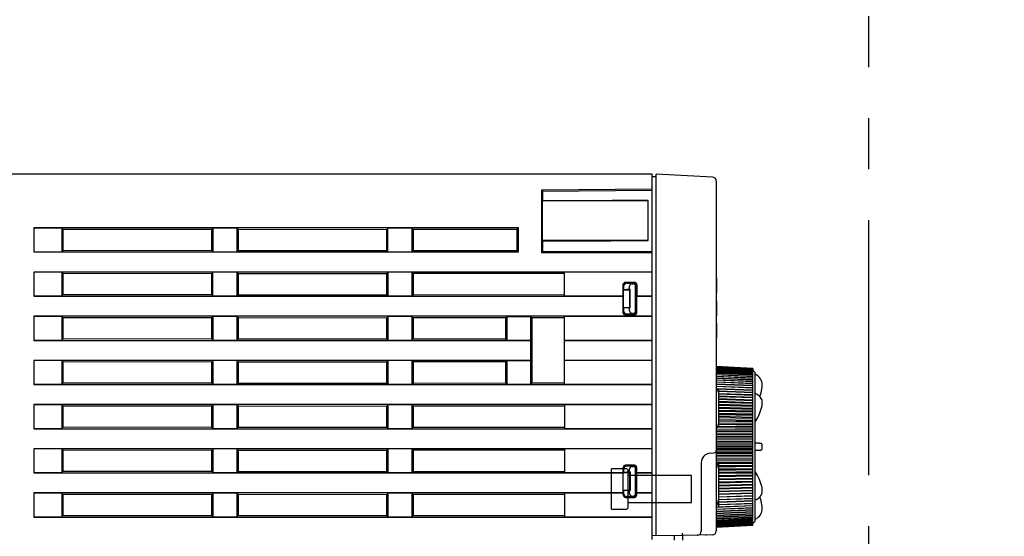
# Model space of a CAD drawing. Header units: millimetres. Extents: x 62 to 829, y -230 to 658.
# Tile 7 of 35: x 136 to 258, y 232 to 297. Entities that reach past the tile are written whole.
import ezdxf

# ---------------------------------------------------------------- set-up
doc = ezdxf.new("R2010")
doc.units = ezdxf.units.MM
doc.linetypes.add('PHANTOMX2', pattern=[127, 63.5, -12.7, 12.7, -12.7, 12.7, -12.7])
for name, color, linetype in [('10', 3, 'CONTINUOUS'), ('11', 2, 'CONTINUOUS'), ('17', 6, 'CONTINUOUS'), ('18', 1, 'PHANTOMX2'), ('19', 2, 'CONTINUOUS')]:
    doc.layers.add(name, color=color, linetype=linetype)
doc.styles.add('STANDARD1', font='romans.shx', dxfattribs={"width": 0.7, "bigfont": 'extfont.shx'})

msp = doc.modelspace()

# ---------------------------------------------------------------- linework, layer by layer
at = {"layer": '10'}
for p, q in [((214.55, 277.57), (126.55, 277.57)), ((214.55, 232.06), (214.55, 277.57)), ((214.55, 275.69), (200.79, 275.57)), ((200.79, 275.57), (200.79, 267.76)), ((200.79, 275.57), (200.9, 275.45)), ((200.9, 275.45), (214.55, 275.57)), ((200.9, 275.45), (200.9, 275.31)), ((200.9, 274.81), (200.9, 274.27)), ((200.9, 274.27), (200.85, 274.22)), ((214.05, 274.24), (200.85, 274.22)), ((200.85, 274.22), (200.85, 269.32)), ((200.9, 274.27), (209.46, 274.27)), ((214.05, 274.27), (209.6, 274.27)), ((214.05, 269.28), (214.05, 274.27)), ((137.55, 270.87), (137.55, 267.87)), ((197.93, 270.87), (137.55, 270.87)), ((141.05, 270.85), (137.55, 270.85)), ((141.05, 270.85), (141.05, 267.9)), ((141.05, 270.85), (141.18, 270.72)), ((141.18, 270.72), (141.18, 268.03)), ((141.18, 270.72), (159.71, 270.71)), ((159.85, 270.85), (159.71, 270.71)), ((159.71, 268.04), (159.71, 270.71)), ((159.85, 270.85), (159.85, 267.9)), ((162.85, 270.85), (159.85, 270.85)), ((162.85, 270.85), (162.85, 267.9)), ((162.85, 270.85), (163, 270.7)), ((163, 270.7), (163, 268.05)), ((163, 270.7), (181.5, 270.69)), ((181.65, 270.85), (181.5, 270.69)), ((181.5, 268.05), (181.5, 270.69)), ((181.65, 267.9), (181.65, 270.85)), ((184.65, 270.85), (181.65, 270.85)), ((184.65, 270.85), (184.65, 267.9)), ((184.65, 270.85), (184.8, 270.69)), ((184.8, 270.69), (184.8, 268.05)), ((197.74, 270.69), (184.8, 270.69)), ((197.74, 270.69), (197.93, 270.87)), ((197.74, 268.06), (197.74, 270.69)), ((197.93, 267.87), (197.93, 270.87)), ((214.05, 269.3), (200.85, 269.32)), ((200.9, 269.27), (200.85, 269.32)), ((200.9, 269.27), (200.9, 267.87)), ((200.9, 269.27), (209.46, 269.27)), ((209.6, 269.27), (214.05, 269.28)), ((137.55, 267.9), (141.05, 267.9)), ((137.55, 267.87), (197.93, 267.87)), ((141.05, 267.9), (141.18, 268.03)), ((159.71, 268.04), (141.18, 268.03)), ((159.85, 267.9), (159.71, 268.04)), ((159.85, 267.9), (162.85, 267.9)), ((162.85, 267.9), (163, 268.05)), ((163, 268.05), (181.5, 268.05)), ((181.65, 267.9), (181.5, 268.05)), ((181.65, 267.9), (184.65, 267.9)), ((184.65, 267.9), (184.8, 268.05)), ((184.8, 268.05), (197.74, 268.06)), ((197.93, 267.87), (197.74, 268.06)), ((200.79, 267.76), (200.9, 267.87)), ((214.55, 267.76), (200.79, 267.76)), ((209.6, 267.87), (200.9, 267.87)), ((214.55, 267.87), (209.6, 267.87)), ((137.55, 265.37), (137.55, 262.37)), ((214.55, 265.37), (137.55, 265.37)), ((141.05, 265.35), (137.55, 265.35)), ((141.05, 265.35), (141.05, 262.4)), ((141.05, 265.35), (141.18, 265.22)), ((141.18, 265.22), (141.18, 262.53)), ((141.18, 265.22), (159.71, 265.21)), ((159.85, 265.35), (159.71, 265.21)), ((159.71, 262.54), (159.71, 265.21)), ((159.85, 262.4), (159.85, 265.35)), ((162.85, 265.35), (159.85, 265.35)), ((162.85, 265.35), (162.85, 262.4)), ((162.85, 265.35), (163, 265.2)), ((163, 265.2), (163, 262.55)), ((163, 265.2), (181.5, 265.19)), ((181.65, 265.35), (181.5, 265.19)), ((181.5, 262.55), (181.5, 265.19)), ((181.65, 265.35), (181.65, 262.4)), ((184.65, 265.35), (181.65, 265.35)), ((184.65, 265.35), (184.65, 262.4)), ((184.65, 265.35), (184.8, 265.19)), ((184.8, 265.19), (184.8, 262.55)), ((203.65, 265.19), (184.8, 265.19)), ((203.65, 262.4), (203.65, 265.35)), ((214.55, 265.35), (203.65, 265.35)), ((210.93, 263.79), (210.93, 262.4)), ((210.95, 263.77), (210.95, 260.37)), ((211.05, 263.17), (211.05, 263.68)), ((212.37, 264.09), (211.23, 264.09)), ((212.35, 264.07), (211.25, 264.07)), ((211.39, 263.97), (212.25, 263.97)), ((212.09, 263.91), (212.19, 263.91)), ((212.55, 260.47), (212.55, 263.67)), ((212.65, 260.37), (212.65, 263.77)), ((212.67, 263.79), (212.67, 262.4)), ((141.05, 262.4), (141.18, 262.53)), ((159.71, 262.54), (141.18, 262.53)), ((159.85, 262.4), (159.71, 262.54)), ((162.85, 262.4), (163, 262.55)), ((163, 262.55), (181.5, 262.55)), ((181.65, 262.4), (181.5, 262.55)), ((184.65, 262.4), (184.8, 262.55)), ((184.8, 262.55), (203.65, 262.56)), ((211.75, 263.23), (211.05, 263.17)), ((211.05, 263.17), (211.75, 263.17)), ((211.75, 263.23), (211.75, 263.62)), ((211.81, 263.23), (211.75, 263.17)), ((211.75, 263.23), (211.81, 263.23)), ((211.75, 263.17), (211.75, 260.97)), ((211.81, 260.91), (211.81, 263.23)), ((212.49, 260.53), (212.49, 263.61)), ((137.55, 262.4), (141.05, 262.4)), ((137.55, 262.37), (210.92, 262.37)), ((159.85, 262.4), (162.85, 262.4)), ((181.65, 262.4), (184.65, 262.4)), ((203.65, 262.4), (210.93, 262.4)), ((210.92, 262.37), (210.93, 262.4)), ((210.92, 262.37), (210.92, 260.35)), ((212.67, 262.4), (214.55, 262.4)), ((212.67, 262.37), (212.67, 262.4)), ((212.67, 262.37), (214.55, 262.37)), ((212.67, 260.35), (212.67, 262.37)), ((211.05, 260.97), (211.75, 260.97)), ((211.05, 260.97), (211.75, 260.91)), ((211.05, 260.46), (211.05, 260.97)), ((211.22, 260.05), (212.37, 260.05)), ((211.25, 260.07), (212.35, 260.07)), ((211.39, 260.17), (212.25, 260.17)), ((211.75, 260.97), (211.81, 260.91)), ((211.75, 260.91), (211.81, 260.91)), ((211.75, 260.53), (211.75, 260.91)), ((212.09, 260.23), (212.19, 260.23)), ((137.55, 259.87), (137.55, 256.87)), ((214.55, 259.87), (137.55, 259.87)), ((141.05, 259.85), (137.55, 259.85)), ((141.05, 259.85), (141.05, 256.9)), ((141.05, 259.85), (141.18, 259.72)), ((141.18, 259.72), (141.18, 257.03)), ((141.18, 259.72), (159.71, 259.71)), ((159.85, 259.85), (159.71, 259.71)), ((159.71, 257.04), (159.71, 259.71)), ((159.85, 259.85), (159.85, 256.9)), ((162.85, 259.85), (159.85, 259.85)), ((162.85, 259.85), (162.85, 256.9)), ((162.85, 259.85), (163, 259.7)), ((163, 259.7), (163, 257.05)), ((163, 259.7), (181.5, 259.69)), ((181.65, 259.85), (181.5, 259.69)), ((181.5, 257.05), (181.5, 259.69)), ((181.65, 259.85), (181.65, 256.9)), ((184.65, 259.85), (181.65, 259.85)), ((184.65, 259.85), (184.65, 256.9)), ((184.65, 259.85), (184.8, 259.69)), ((184.8, 259.69), (184.8, 257.05)), ((196.29, 259.69), (184.8, 259.69)), ((196.29, 259.69), (196.45, 259.85)), ((196.29, 259.69), (196.29, 257.06)), ((196.45, 259.85), (196.45, 256.9)), ((196.45, 259.85), (199.45, 259.85)), ((199.45, 256.9), (199.45, 259.85)), ((199.61, 259.69), (199.45, 259.85)), ((199.61, 251.56), (199.61, 259.69)), ((203.65, 259.69), (199.61, 259.69)), ((214.55, 259.85), (203.65, 259.85)), ((203.65, 251.4), (203.65, 259.85)), ((137.55, 256.9), (141.05, 256.9)), ((137.55, 256.87), (199.42, 256.87)), ((141.05, 256.9), (141.18, 257.03)), ((159.71, 257.04), (141.18, 257.03)), ((159.85, 256.9), (159.71, 257.04)), ((159.85, 256.9), (162.85, 256.9)), ((162.85, 256.9), (163, 257.05)), ((163, 257.05), (181.5, 257.05)), ((181.65, 256.9), (181.5, 257.05)), ((181.65, 256.9), (184.65, 256.9)), ((184.65, 256.9), (184.8, 257.05)), ((184.8, 257.05), (196.29, 257.06)), ((196.29, 257.06), (196.45, 256.9)), ((196.45, 256.9), (199.45, 256.9)), ((199.45, 256.9), (199.42, 256.87)), ((199.42, 256.87), (199.42, 254.37)), ((203.65, 256.9), (214.55, 256.9)), ((203.65, 256.87), (214.55, 256.87)), ((137.55, 254.37), (137.55, 251.37)), ((199.42, 254.37), (137.55, 254.37)), ((141.05, 254.35), (137.55, 254.35)), ((141.05, 254.35), (141.05, 251.4)), ((141.05, 254.35), (141.18, 254.22)), ((141.18, 254.22), (141.18, 251.53)), ((141.18, 254.22), (159.71, 254.21)), ((159.85, 254.35), (159.71, 254.21)), ((159.71, 251.54), (159.71, 254.21)), ((159.85, 254.35), (159.85, 251.4)), ((162.85, 254.35), (159.85, 254.35)), ((162.85, 254.35), (162.85, 251.4)), ((162.85, 254.35), (163, 254.2)), ((163, 254.2), (163, 251.55)), ((163, 254.2), (181.5, 254.19)), ((181.65, 254.35), (181.5, 254.19)), ((181.5, 251.55), (181.5, 254.19)), ((181.65, 254.35), (181.65, 251.4)), ((184.65, 254.35), (181.65, 254.35)), ((184.65, 254.35), (184.65, 251.4)), ((184.65, 254.35), (184.8, 254.19)), ((184.8, 254.19), (184.8, 251.55)), ((196.29, 254.19), (184.8, 254.19)), ((196.29, 254.19), (196.45, 254.35)), ((196.29, 254.19), (196.29, 251.56)), ((196.45, 254.35), (199.45, 254.35)), ((196.45, 254.35), (196.45, 251.4)), ((199.45, 254.35), (199.42, 254.37)), ((199.45, 251.4), (199.45, 254.35)), ((214.55, 254.37), (203.65, 254.37)), ((214.55, 254.35), (203.65, 254.35)), ((137.55, 251.4), (141.05, 251.4)), ((141.05, 251.4), (141.18, 251.53)), ((159.71, 251.54), (141.18, 251.53)), ((159.85, 251.4), (159.71, 251.54)), ((159.85, 251.4), (162.85, 251.4)), ((162.85, 251.4), (163, 251.55)), ((163, 251.55), (181.5, 251.55)), ((181.65, 251.4), (181.5, 251.55)), ((181.65, 251.4), (184.65, 251.4)), ((184.65, 251.4), (184.8, 251.55)), ((184.8, 251.55), (196.29, 251.56)), ((196.29, 251.56), (196.45, 251.4)), ((196.45, 251.4), (199.45, 251.4)), ((199.61, 251.56), (199.45, 251.4)), ((199.61, 251.56), (203.65, 251.56)), ((203.65, 251.4), (214.55, 251.4)), ((137.55, 251.37), (214.55, 251.37)), ((137.55, 248.87), (137.55, 245.87)), ((214.55, 248.87), (137.55, 248.87)), ((141.05, 248.85), (137.55, 248.85)), ((141.05, 248.85), (141.05, 245.9)), ((141.05, 248.85), (141.18, 248.72)), ((141.18, 248.72), (141.18, 246.03)), ((141.18, 248.72), (159.71, 248.71)), ((159.69, 248.71), (159.69, 246.04)), ((159.85, 248.85), (159.71, 248.71)), ((159.71, 246.04), (159.71, 248.71)), ((159.85, 248.85), (159.85, 245.9)), ((162.85, 248.85), (159.85, 248.85)), ((162.85, 248.85), (162.85, 245.9)), ((162.85, 248.85), (163, 248.7)), ((163, 248.7), (163, 246.05)), ((163, 248.7), (181.5, 248.69)), ((181.65, 248.85), (181.5, 248.69)), ((181.5, 246.05), (181.5, 248.69)), ((181.65, 248.85), (181.65, 245.9)), ((184.65, 248.85), (181.65, 248.85)), ((184.65, 248.85), (184.65, 245.9)), ((184.65, 248.85), (184.8, 248.69)), ((184.8, 248.69), (184.8, 246.05)), ((203.65, 248.69), (184.8, 248.69)), ((214.55, 248.85), (203.65, 248.85)), ((203.65, 248.85), (203.65, 245.9)), ((137.55, 245.9), (141.05, 245.9)), ((137.55, 245.87), (214.55, 245.87)), ((141.05, 245.9), (141.18, 246.03)), ((159.71, 246.04), (141.18, 246.03)), ((159.85, 245.9), (159.71, 246.04)), ((159.85, 245.9), (162.85, 245.9)), ((162.85, 245.9), (163, 246.05)), ((163, 246.05), (181.5, 246.05)), ((181.65, 245.9), (181.5, 246.05)), ((181.65, 245.9), (184.65, 245.9)), ((184.65, 245.9), (184.8, 246.05)), ((184.8, 246.05), (203.65, 246.06)), ((203.65, 245.9), (214.55, 245.9)), ((137.55, 243.37), (137.55, 240.37)), ((214.55, 243.37), (137.55, 243.37)), ((141.05, 243.35), (137.55, 243.35)), ((141.05, 243.35), (141.05, 240.4)), ((141.05, 243.35), (141.18, 243.22)), ((141.18, 243.22), (141.18, 240.53)), ((141.18, 243.22), (159.71, 243.21)), ((159.69, 243.21), (159.69, 240.54)), ((159.85, 243.35), (159.71, 243.21)), ((159.71, 240.54), (159.71, 243.21)), ((159.85, 243.35), (159.85, 240.4)), ((162.85, 243.35), (159.85, 243.35)), ((162.85, 243.35), (162.85, 240.4)), ((162.85, 243.35), (163, 243.2)), ((163, 243.2), (163, 240.55)), ((163, 243.2), (181.5, 243.19)), ((181.65, 243.35), (181.5, 243.19)), ((181.5, 240.55), (181.5, 243.19)), ((181.65, 243.35), (181.65, 240.4)), ((184.65, 243.35), (181.65, 243.35)), ((184.65, 243.35), (184.65, 240.4)), ((184.65, 243.35), (184.8, 243.19)), ((203.65, 243.19), (184.8, 243.19)), ((184.8, 243.19), (184.8, 240.55)), ((214.55, 243.35), (203.65, 243.35)), ((203.65, 243.35), (203.65, 240.4)), ((137.55, 240.4), (141.05, 240.4)), ((137.55, 240.37), (210.95, 240.37)), ((141.05, 240.4), (141.18, 240.53)), ((159.71, 240.54), (141.18, 240.53)), ((159.85, 240.4), (159.71, 240.54)), ((159.85, 240.4), (162.85, 240.4)), ((162.85, 240.4), (163, 240.55)), ((163, 240.55), (181.5, 240.55)), ((181.65, 240.4), (181.5, 240.55)), ((181.65, 240.4), (184.65, 240.4)), ((184.65, 240.4), (184.8, 240.55)), ((184.8, 240.55), (203.65, 240.56)), ((203.65, 240.4), (210.95, 240.4)), ((210.95, 237.62), (210.95, 241.02)), ((211.05, 240.42), (211.05, 240.93)), ((211.75, 240.48), (211.05, 240.42)), ((211.05, 240.42), (211.75, 240.42)), ((212.35, 241.32), (211.25, 241.32)), ((212.25, 241.22), (211.39, 241.22)), ((211.75, 240.48), (211.75, 240.87)), ((211.81, 240.48), (211.75, 240.42)), ((211.75, 240.48), (211.81, 240.48)), ((211.75, 240.42), (211.75, 238.22)), ((211.81, 240.48), (211.81, 238.16)), ((212.09, 241.16), (212.19, 241.16)), ((212.49, 237.78), (212.49, 240.86)), ((212.55, 240.92), (212.55, 237.72)), ((212.65, 237.62), (212.65, 241.02)), ((212.65, 240.4), (214.55, 240.4)), ((212.65, 240.37), (214.55, 240.37)), ((211.05, 238.22), (211.75, 238.22)), ((211.05, 238.22), (211.75, 238.16)), ((211.05, 237.71), (211.05, 238.22)), ((211.75, 238.22), (211.81, 238.16)), ((211.75, 238.16), (211.81, 238.16)), ((211.75, 237.78), (211.75, 238.16)), ((137.55, 237.87), (137.55, 234.87)), ((210.95, 237.87), (137.55, 237.87)), ((141.05, 237.85), (137.55, 237.85)), ((141.05, 237.85), (141.05, 234.9)), ((141.05, 237.85), (141.18, 237.72)), ((141.18, 237.72), (141.18, 235.03)), ((141.18, 237.72), (159.71, 237.71)), ((159.69, 237.71), (159.69, 235.04)), ((159.85, 237.85), (159.71, 237.71)), ((159.71, 235.04), (159.71, 237.71)), ((159.85, 237.85), (159.85, 234.9)), ((162.85, 237.85), (159.85, 237.85)), ((162.85, 237.85), (162.85, 234.9)), ((162.85, 237.85), (163, 237.7)), ((163, 237.7), (163, 235.05)), ((163, 237.7), (181.5, 237.69)), ((181.65, 237.85), (181.5, 237.69)), ((181.5, 235.05), (181.5, 237.69)), ((181.65, 237.85), (181.65, 234.9)), ((184.65, 237.85), (181.65, 237.85)), ((184.65, 237.85), (184.65, 234.9)), ((184.65, 237.85), (184.8, 237.69)), ((203.65, 237.69), (184.8, 237.69)), ((184.8, 237.69), (184.8, 235.05)), ((210.95, 237.85), (203.65, 237.85)), ((203.65, 237.85), (203.65, 234.9)), ((211.25, 237.32), (212.35, 237.32)), ((212.25, 237.42), (211.39, 237.42)), ((212.09, 237.48), (212.19, 237.48)), ((214.55, 237.87), (212.65, 237.87)), ((214.55, 237.85), (212.65, 237.85)), ((137.55, 234.9), (141.05, 234.9)), ((137.55, 234.87), (214.55, 234.87)), ((141.05, 234.9), (141.18, 235.03)), ((159.71, 235.04), (141.18, 235.03)), ((159.85, 234.9), (159.71, 235.04)), ((159.85, 234.9), (162.85, 234.9)), ((162.85, 234.9), (163, 235.05)), ((163, 235.05), (181.5, 235.05)), ((181.65, 234.9), (181.5, 235.05)), ((181.65, 234.9), (184.65, 234.9)), ((184.65, 234.9), (184.8, 235.05)), ((184.8, 235.05), (203.65, 235.06)), ((203.65, 234.9), (214.55, 234.9)), ((217.33, 232.01), (217.33, 232.58)), ((218.33, 232.57), (218.33, 231.99))]:
    msp.add_line(p, q, dxfattribs=at)
for centre, start, end in [((211.25, 241.02), 90, 180), ((212.35, 241.02), 0, 90), ((211.25, 237.62), 180, 270), ((212.35, 237.62), 270, 0)]:
    msp.add_arc(centre, 0.3, start, end, dxfattribs=at)
for centre, major_axis, ratio, start_param, end_param in [((200.92, 274.81), (0, 0.5), 0.052417, -0.000275, 1.570503), ((211.23, 263.79), (-0.212, 0.212), 0.999695, -0.785322, 0.785322), ((211.25, 263.77), (-0.115, 0.277), 0.999785, -0.392585, 1.178059), ((211.4, 263.67), (0.346, -0.031), 0.862895, 1.674539, 3.218962), ((212.1, 263.61), (0.346, -0.031), 0.862895, 1.674539, 3.218962), ((212.19, 263.61), (-0.213, -0.213), 0.997265, 2.357564, 3.925621), ((212.25, 263.67), (0.213, 0.213), 0.997265, -0.784029, 0.784029), ((212.35, 263.77), (0.243, 0.175), 0.999519, -0.624256, 0.946083), ((212.37, 263.79), (0.212, 0.212), 0.999696, -0.78517, 0.78517), ((211.22, 260.35), (0.212, 0.212), 0.999695, -3.926915, -2.356271), ((211.25, 260.37), (0.115, 0.277), 0.999785, -4.319652, -2.749008), ((211.4, 260.47), (0.346, 0.031), 0.862895, 3.064223, 4.608646), ((212.1, 260.54), (-0.346, -0.031), 0.862895, -0.077369, 1.467053), ((212.19, 260.54), (0.213, -0.213), 0.997265, -0.784029, 0.784029), ((212.25, 260.47), (0.213, -0.213), 0.997265, -0.784029, 0.784029), ((212.35, 260.37), (0.243, -0.175), 0.999519, -0.946083, 0.624256), ((212.37, 260.35), (0.212, -0.212), 0.999696, -0.78517, 0.78517), ((211.4, 240.92), (0.346, -0.031), 0.862895, 1.674539, 3.218962), ((212.1, 240.86), (0.346, -0.031), 0.862895, 1.674539, 3.218962), ((212.19, 240.86), (-0.213, -0.213), 0.997265, 2.357564, 3.925621), ((212.25, 240.92), (0.213, 0.213), 0.997265, -0.784029, 0.784029), ((211.4, 237.72), (0.346, 0.031), 0.862895, 3.064223, 4.608646), ((212.1, 237.79), (-0.346, -0.031), 0.862895, -0.077369, 1.467053), ((212.19, 237.79), (0.213, -0.213), 0.997265, -0.784029, 0.784029), ((212.25, 237.72), (0.213, -0.213), 0.997265, -0.784029, 0.784029)]:
    msp.add_ellipse(centre, major_axis=major_axis, ratio=ratio, start_param=start_param, end_param=end_param, dxfattribs=at)
at = {"layer": '11'}
for p, q in [((214.55, 277.27), (215.05, 277.27)), ((215.05, 232.6), (215.05, 277.57)), ((222.08, 277.2), (215.05, 277.57)), ((222.55, 276.7), (222.55, 243.16)), ((222.55, 264.6), (222.56, 264.6)), ((222.55, 264.57), (222.56, 264.57)), ((222.56, 264.6), (222.56, 262.74)), ((222.55, 262.77), (222.56, 262.77)), ((222.55, 262.74), (222.56, 262.74)), ((222.55, 262.74), (222.56, 262.74)), ((222.55, 261.8), (222.56, 261.8)), ((222.55, 261.77), (222.56, 261.77)), ((222.56, 261.8), (222.56, 259.94)), ((222.55, 259.97), (222.56, 259.97)), ((222.55, 259.94), (222.56, 259.94)), ((222.55, 258.97), (222.56, 258.97)), ((222.56, 258.97), (222.56, 257.17)), ((222.55, 257.17), (222.56, 257.17)), ((227.08, 253.38), (222.55, 253.62)), ((222.55, 253.6), (227.08, 253.36)), ((227.08, 253.36), (222.55, 253.6)), ((222.55, 253.56), (227.08, 253.33)), ((227.08, 253.33), (222.55, 253.56)), ((222.55, 253.51), (227.08, 253.27)), ((227.08, 253.27), (222.55, 253.5)), ((222.55, 253.43), (227.08, 253.2)), ((227.08, 253.2), (222.55, 253.43)), ((222.55, 253.34), (227.08, 253.11)), ((227.08, 253.1), (222.55, 253.33)), ((222.55, 253.23), (227.08, 253)), ((227.08, 252.99), (222.55, 253.22)), ((222.55, 253.09), (227.08, 252.87)), ((227.08, 252.86), (222.55, 253.09)), ((222.55, 252.95), (227.08, 252.72)), ((227.08, 252.72), (222.55, 252.94)), ((222.55, 252.78), (227.08, 252.56)), ((227.08, 252.56), (222.55, 252.77)), ((227.08, 253.38), (227.08, 253.36)), ((227.08, 253.36), (227.08, 253.33)), ((227.08, 253.33), (227.08, 253.27)), ((227.08, 253.27), (227.08, 253.2)), ((227.08, 244.25), (227.08, 253.2)), ((227.38, 252.87), (227.08, 253.17)), ((227.38, 250.25), (227.38, 252.87)), ((222.55, 252.6), (227.08, 252.38)), ((227.08, 252.38), (222.55, 252.59)), ((222.55, 252.39), (227.08, 252.18)), ((227.08, 252.18), (222.55, 252.38)), ((222.55, 252.18), (227.08, 251.97)), ((227.08, 251.97), (222.55, 252.17)), ((222.55, 251.94), (227.08, 251.74)), ((227.08, 251.74), (222.55, 251.93)), ((222.55, 251.69), (227.08, 251.5)), ((227.08, 251.49), (222.55, 251.68)), ((222.55, 251.43), (227.08, 251.24)), ((227.08, 251.23), (222.55, 251.41)), ((222.55, 251.15), (227.08, 250.97)), ((227.08, 250.96), (222.55, 251.13)), ((222.64, 250.85), (227.08, 250.68)), ((227.08, 250.67), (222.66, 250.83)), ((222.79, 250.54), (222.81, 250.54)), ((222.81, 250.54), (222.79, 250.54)), ((222.81, 250.52), (222.8, 250.52)), ((222.81, 250.52), (222.8, 250.52)), ((222.81, 250.72), (222.81, 250.72)), ((222.81, 250.72), (222.81, 246.09)), ((222.81, 250.72), (222.81, 246.09)), ((227.08, 250.38), (222.81, 250.54)), ((222.81, 250.54), (227.08, 250.38)), ((227.08, 250.37), (222.81, 250.52)), ((227.08, 250.08), (222.81, 250.23)), ((222.81, 250.21), (227.08, 250.06)), ((227.08, 250.05), (222.81, 250.2)), ((227.39, 250.24), (227.38, 250.25)), ((227.38, 244.07), (227.38, 250.25)), ((227.98, 249.86), (228.12, 250.35)), ((228.12, 250.35), (228.25, 251.05)), ((227.08, 249.77), (222.81, 249.91)), ((222.81, 249.88), (227.08, 249.74)), ((227.08, 249.73), (222.81, 249.86)), ((227.08, 249.44), (222.81, 249.58)), ((222.81, 249.54), (227.08, 249.4)), ((227.08, 249.39), (222.81, 249.52)), ((227.08, 249.11), (222.81, 249.24)), ((222.81, 249.18), (227.08, 249.05)), ((227.08, 249.04), (222.81, 249.16)), ((228.07, 249.77), (227.96, 249.89)), ((228.15, 249.64), (228.07, 249.77)), ((228.21, 249.5), (228.15, 249.64)), ((228.25, 249.37), (228.21, 249.51)), ((228.27, 249.23), (228.25, 249.37)), ((228.27, 249.19), (228.27, 249.23)), ((228.27, 249.19), (228.27, 249.23)), ((228.27, 248.89), (228.27, 249.19)), ((222.81, 248.92), (222.81, 248.92)), ((227.08, 248.76), (222.81, 248.88)), ((222.81, 248.81), (227.08, 248.69)), ((227.08, 248.68), (222.81, 248.79)), ((222.81, 248.52), (222.81, 248.52)), ((227.08, 248.4), (222.81, 248.52)), ((222.81, 248.43), (227.08, 248.32)), ((227.08, 248.31), (222.81, 248.42)), ((222.81, 248.32), (222.81, 248.32)), ((227.08, 248.04), (222.81, 248.14)), ((222.81, 248.05), (227.08, 247.95)), ((227.08, 247.93), (222.81, 248.03)), ((222.81, 247.95), (222.81, 247.95)), ((222.81, 247.92), (222.81, 247.92)), ((227.08, 247.66), (222.81, 247.76)), ((222.81, 247.65), (227.08, 247.56)), ((227.08, 247.55), (222.81, 247.63)), ((227.08, 247.28), (222.81, 247.37)), ((222.81, 247.25), (227.08, 247.17)), ((227.08, 247.15), (222.81, 247.23)), ((227.08, 246.89), (222.81, 246.97)), ((222.81, 246.84), (227.08, 246.77)), ((227.08, 246.75), (222.81, 246.82)), ((227.08, 246.5), (222.81, 246.56)), ((227.38, 246.72), (227.67, 247.2)), ((227.38, 246.72), (227.38, 246.72)), ((227.92, 247.7), (227.92, 247.7)), ((227.08, 245.69), (222.55, 245.74)), ((222.55, 245.58), (227.08, 245.53)), ((227.08, 245.52), (222.55, 245.56)), ((227.08, 245.28), (222.55, 245.32)), ((227.08, 245.94), (222.64, 245.99)), ((222.65, 246.01), (227.08, 245.95)), ((222.81, 246.15), (222.75, 246.16)), ((222.81, 246.43), (227.08, 246.36)), ((227.08, 246.35), (222.81, 246.41)), ((227.08, 246.1), (222.81, 246.15)), ((222.81, 246.12), (222.81, 246.12)), ((222.81, 246.09), (222.81, 246.09)), ((222.55, 245.15), (227.08, 245.11)), ((227.08, 245.1), (222.55, 245.13)), ((227.08, 244.87), (222.55, 244.9)), ((222.55, 244.72), (227.08, 244.69)), ((227.08, 244.68), (222.55, 244.7)), ((227.08, 244.46), (222.55, 244.48)), ((222.55, 244.29), (227.08, 244.27)), ((227.08, 244.25), (222.55, 244.27)), ((227.08, 244.04), (222.55, 244.05)), ((227.08, 234.05), (227.08, 244.25)), ((227.38, 243.62), (227.38, 244.07)), ((227.38, 244.07), (227.46, 244.07)), ((227.49, 244.07), (227.46, 244.07)), ((227.49, 244.07), (227.48, 244.07)), ((227.7, 244.06), (227.49, 244.07)), ((227.82, 244.05), (227.67, 244.06)), ((227.86, 244.05), (227.76, 244.05)), ((227.92, 244.04), (227.84, 244.05)), ((227.96, 244.04), (227.89, 244.05)), ((227.99, 244.04), (227.94, 244.04)), ((228.01, 244.04), (227.97, 244.04)), ((228.03, 244.04), (228, 244.04)), ((228.05, 244.04), (228.03, 244.04)), ((228.08, 244.03), (228.08, 244.03)), ((228.09, 244.03), (228.08, 244.03)), ((228.09, 244.03), (228.09, 244.03)), ((228.1, 244.03), (228.09, 244.03)), ((228.11, 244.03), (228.1, 244.03)), ((228.12, 244.03), (228.11, 244.03)), ((228.13, 244.02), (228.12, 244.03)), ((228.15, 244.02), (228.13, 244.02)), ((221.81, 242.83), (222.27, 242.86)), ((222.55, 243.85), (227.08, 243.84)), ((227.08, 243.83), (222.55, 243.83)), ((227.08, 243.62), (222.55, 243.62)), ((222.55, 243.42), (227.08, 243.42)), ((227.08, 243.4), (222.55, 243.39)), ((227.08, 243.2), (222.55, 243.19)), ((222.55, 243.16), (222.55, 233.14)), ((222.55, 242.98), (227.08, 242.99)), ((227.08, 242.98), (222.55, 242.96)), ((227.38, 234.37), (227.38, 243.62)), ((227.47, 243.17), (227.38, 243.17)), ((227.47, 243.17), (227.53, 243.18)), ((227.53, 243.18), (227.73, 243.19)), ((227.73, 243.19), (227.84, 243.19)), ((227.84, 243.19), (227.93, 243.2)), ((227.93, 243.2), (227.98, 243.2)), ((227.98, 243.2), (228.02, 243.21)), ((228.02, 243.21), (228.05, 243.21)), ((228.05, 243.21), (228.06, 243.21)), ((228.06, 243.21), (228.07, 243.21)), ((228.17, 244.01), (228.15, 244.02)), ((228.19, 244), (228.17, 244.01)), ((228.2, 243.98), (228.19, 244)), ((228.22, 243.96), (228.2, 243.98)), ((228.24, 243.94), (228.22, 243.96)), ((228.25, 243.92), (228.24, 243.94)), ((228.26, 243.9), (228.25, 243.92)), ((228.27, 243.87), (228.26, 243.9)), ((228.27, 243.41), (228.27, 243.83)), ((220.67, 241.63), (220.67, 233.1)), ((227.08, 242.79), (222.55, 242.77)), ((222.55, 242.54), (227.08, 242.57)), ((227.08, 242.55), (222.55, 242.52)), ((227.08, 242.37), (222.55, 242.34)), ((222.55, 242.11), (227.08, 242.14)), ((227.08, 242.13), (222.55, 242.09)), ((227.08, 241.96), (222.55, 241.92)), ((222.55, 241.68), (222.81, 241.68)), ((222.81, 241.66), (222.55, 241.66)), ((222.81, 241.8), (222.82, 241.8)), ((222.81, 241.8), (222.81, 236.14)), ((222.82, 241.8), (222.82, 236.14)), ((222.82, 241.68), (227.08, 241.72)), ((227.08, 241.71), (222.82, 241.66)), ((222.81, 241.5), (222.55, 241.5)), ((222.74, 241.26), (222.81, 241.26)), ((222.81, 241.24), (222.75, 241.24)), ((222.81, 241.09), (222.79, 241.09)), ((222.81, 240.47), (222.82, 240.47)), ((222.81, 240.47), (222.82, 240.47)), ((227.08, 241.55), (222.82, 241.5)), ((222.82, 241.26), (227.08, 241.31)), ((227.08, 241.3), (222.82, 241.24)), ((227.08, 241.15), (222.82, 241.09)), ((222.82, 240.84), (227.08, 240.9)), ((227.08, 240.88), (222.82, 240.82)), ((227.08, 240.75), (222.82, 240.68)), ((222.82, 240.42), (227.08, 240.49)), ((227.08, 240.48), (222.82, 240.4)), ((227.08, 240.35), (222.82, 240.28)), ((222.82, 240.01), (227.08, 240.09)), ((227.08, 240.08), (222.82, 239.99)), ((227.08, 239.96), (222.82, 239.88)), ((222.82, 239.61), (227.08, 239.7)), ((227.08, 239.68), (222.82, 239.59)), ((227.08, 239.58), (222.82, 239.49)), ((222.82, 239.22), (227.08, 239.31)), ((227.08, 239.3), (222.82, 239.2)), ((227.08, 239.21), (222.82, 239.1)), ((228.11, 239.04), (227.92, 239.55)), ((222.82, 238.83), (227.08, 238.93)), ((227.08, 238.92), (222.82, 238.81)), ((227.08, 238.84), (222.82, 238.73)), ((222.82, 238.45), (227.08, 238.56)), ((227.08, 238.55), (222.82, 238.43)), ((227.08, 238.48), (222.82, 238.36)), ((222.82, 238.08), (227.08, 238.2)), ((227.08, 238.19), (222.82, 238.07)), ((227.08, 238.14), (222.82, 238.01)), ((228.25, 238.54), (228.11, 239.04)), ((228.25, 237.88), (228.27, 238.02)), ((228.27, 238.35), (228.27, 238.46)), ((228.27, 238.06), (228.27, 238.35)), ((228.27, 238.02), (228.27, 238.06)), ((222.81, 236.7), (222.74, 236.7)), ((222.75, 236.72), (222.81, 236.72)), ((222.75, 236.72), (222.81, 236.72)), ((222.81, 236.71), (222.75, 236.71)), ((222.81, 237.47), (222.82, 237.47)), ((222.81, 237.44), (222.82, 237.44)), ((222.82, 237.73), (227.08, 237.85)), ((227.08, 237.84), (222.82, 237.71)), ((227.08, 237.8), (222.82, 237.67)), ((222.82, 237.38), (227.08, 237.52)), ((227.08, 237.51), (222.82, 237.36)), ((227.08, 237.48), (222.82, 237.33)), ((222.82, 237.05), (227.08, 237.19)), ((227.08, 237.18), (222.82, 237.03)), ((227.08, 237.16), (222.82, 237.01)), ((222.82, 236.72), (227.08, 236.88)), ((227.08, 236.87), (222.82, 236.71)), ((227.08, 236.86), (222.82, 236.7)), ((228.12, 236.9), (227.98, 237.38)), ((228.07, 237.48), (228.15, 237.61)), ((228.25, 236.2), (228.12, 236.9)), ((228.15, 237.61), (228.21, 237.74)), ((228.21, 237.74), (228.25, 237.88)), ((222.55, 236.41), (222.81, 236.42)), ((222.81, 236.4), (222.55, 236.39)), ((222.55, 236.11), (227.08, 236.29)), ((227.08, 236.28), (222.55, 236.1)), ((222.55, 235.83), (227.08, 236.01)), ((227.08, 236), (222.55, 235.82)), ((227.08, 235.75), (222.55, 235.55)), ((222.55, 235.56), (227.08, 235.75)), ((222.55, 235.31), (227.08, 235.51)), ((227.08, 235.5), (222.55, 235.3)), ((222.81, 236.17), (222.82, 236.17)), ((222.81, 236.14), (222.82, 236.14)), ((227.08, 236.57), (222.82, 236.4)), ((222.82, 236.42), (227.08, 236.57)), ((222.55, 235.08), (227.08, 235.28)), ((227.08, 235.27), (222.55, 235.07)), ((222.55, 234.86), (227.08, 235.07)), ((227.08, 235.06), (222.55, 234.85)), ((222.55, 234.66), (227.08, 234.87)), ((227.08, 234.86), (222.55, 234.65)), ((222.55, 234.47), (227.08, 234.69)), ((227.08, 234.68), (222.55, 234.46)), ((222.55, 234.31), (227.08, 234.53)), ((227.08, 234.52), (222.55, 234.3)), ((227.08, 234.38), (222.55, 234.15)), ((222.55, 234.16), (227.08, 234.38)), ((227.08, 234.25), (222.55, 234.02)), ((222.55, 234.02), (227.08, 234.25)), ((227.38, 234.37), (227.08, 234.07)), ((227.08, 234.14), (222.55, 233.91)), ((222.55, 233.91), (227.08, 234.14)), ((227.08, 234.05), (222.55, 233.81)), ((222.55, 233.82), (227.08, 234.05)), ((227.08, 233.97), (222.55, 233.74)), ((222.55, 233.74), (227.08, 233.97)), ((227.08, 233.92), (222.55, 233.68)), ((222.55, 233.68), (227.08, 233.92)), ((227.08, 233.88), (222.55, 233.64)), ((222.55, 233.64), (227.08, 233.88)), ((222.55, 233.62), (227.08, 233.86)), ((227.08, 233.97), (227.08, 234.05)), ((227.08, 233.92), (227.08, 233.97)), ((227.08, 233.88), (227.08, 233.92)), ((227.08, 233.86), (227.08, 233.88)), ((214.55, 232.6), (218.33, 232.57)), ((222.06, 232.64), (218.33, 232.57)), ((220.18, 232.6), (220.19, 232.6)), ((220.19, 232.6), (220.2, 232.6))]:
    msp.add_line(p, q, dxfattribs=at)
for points in [[(227.96, 249.89), (227.84, 249.99), (227.7, 250.09), (227.54, 250.18), (227.39, 250.24)], [(227.38, 246.72), (227.38, 246.72), (227.67, 247.2), (227.92, 247.7), (228.11, 248.2), (228.25, 248.7)], [(227.92, 247.7), (228.11, 248.2), (228.25, 248.7)], [(228.25, 248.7), (228.27, 248.79), (228.27, 248.89)], [(228.27, 248.79), (228.27, 248.79), (228.27, 248.89)], [(228.08, 244.03), (228.07, 244.03), (228.07, 244.04), (228.05, 244.04)], [(228.08, 244.03), (228.07, 244.03), (228.07, 244.04), (228.06, 244.04)], [(228.07, 243.21), (228.07, 243.21), (228.08, 243.21), (228.08, 243.21), (228.09, 243.21), (228.09, 243.21), (228.1, 243.21), (228.1, 243.21), (228.11, 243.21), (228.12, 243.22), (228.14, 243.22), (228.16, 243.23), (228.17, 243.24), (228.19, 243.25), (228.21, 243.27), (228.23, 243.28), (228.24, 243.3), (228.25, 243.33), (228.26, 243.35), (228.27, 243.38), (228.27, 243.4), (228.27, 243.41)], [(228.27, 243.83), (228.27, 243.84), (228.27, 243.87)], [(228.25, 238.54), (228.11, 239.04), (227.92, 239.55), (227.67, 240.04), (227.38, 240.52), (227.38, 240.52)], [(227.92, 239.55), (227.67, 240.04), (227.53, 240.28)], [(228.27, 238.35), (228.27, 238.46), (228.25, 238.54)], [(227.38, 237), (227.39, 237), (227.4, 237.01)], [(227.4, 237.01), (227.54, 237.07), (227.7, 237.15), (227.84, 237.25), (227.96, 237.36), (228.07, 237.48)]]:
    msp.add_lwpolyline(points, dxfattribs=at)
for centre, radius, start, end in [((222.05, 276.7), 0.5, 0, 87), ((227.45, 252.74), 0.1, 224.8842, 245.0043), ((226.77, 251.29), 1.5, 359.8883, 65.0043), ((227.49, 252.73), 0.228, 241.4054, 244.7845), ((226.77, 251.28), 1.5, 5.8678, 7.1196), ((226.77, 251.28), 1.5, 2.9231, 5.8674), ((222.11, 250.4), 0.7, 0, 50.9758), ((226.77, 251.28), 1.5, 350.9566, 356.2999), ((226.77, 251.28), 1.5, 0.0004, 2.9229), ((226.77, 251.28), 1.5, 357.3145, 360), ((226.77, 251.28), 1.5, 356.3017, 357.3145), ((227.3, 249.31), 0.318, 73.7706, 76.0076), ((222.11, 246.45), 0.7, 309.0242, 0), ((227.39, 244.15), 0.0915, 259.0261, 266.6203), ((221.87, 241.63), 1.2, 93, 180), ((222.25, 243.16), 0.3, 273, 0), ((227.39, 243.1), 0.0916, 93.3783, 100.9229), ((222.11, 240.95), 0.7, 0, 50.9758), ((222.11, 237), 0.7, 309.0242, 0), ((227.3, 237.93), 0.315, 283.971, 286.2291), ((226.77, 235.96), 1.5, 294.9957, 0.1122), ((226.77, 235.96), 1.5, 2.1593, 9.0411), ((226.77, 235.96), 1.5, 0.0002, 2.1558), ((227.49, 234.51), 0.228, 115.2149, 118.5903), ((227.45, 234.51), 0.1, 114.9957, 135.1001), ((220.17, 233.1), 0.5, 271, 0), ((222.05, 233.14), 0.5, 271, 0), ((221.25, 233.12), 0.5, 271, 276.0232)]:
    msp.add_arc(centre, radius, start, end, dxfattribs=at)
msp.add_open_spline([(218.33, 232.57), (218.33, 232.57), (218.33, 232.57), (218.33, 232.58), (218.33, 232.59), (218.33, 232.6), (218.34, 232.61), (218.34, 232.62), (218.34, 232.64), (218.34, 232.67), (218.34, 232.71), (218.34, 232.76), (218.34, 232.81), (218.34, 232.85), (218.34, 232.87)], degree=3, knots=[0, 0, 0, 0, 0.006394, 0.021938, 0.046074, 0.079296, 0.121296, 0.171686, 0.230011, 0.29572, 0.446715, 0.618916, 0.805724, 1, 1, 1, 1], dxfattribs=at)
at = {"layer": '17'}
for p, q in [((211.42, 240.87), (209.5, 240.87)), ((209.5, 235.87), (209.5, 240.87)), ((211.42, 240.87), (211.57, 240.72)), ((211.57, 236.02), (211.57, 240.72)), ((219.47, 240.04), (211.57, 240.04)), ((219.47, 236.7), (219.47, 240.04)), ((211.57, 236.7), (219.47, 236.7)), ((209.5, 235.87), (211.42, 235.87)), ((211.42, 235.87), (211.57, 236.02))]:
    msp.add_line(p, q, dxfattribs=at)
msp.add_arc((211.8, 236.55), 0.25, 141.3088, 158.1043, dxfattribs=at)
at = {"layer": '18', "ltscale": 0.5}
msp.add_line((241.55, 49.57), (241.55, 377.57), dxfattribs=at)

# ---------------------------------------------------------------- texts
at = {"layer": '19', "extrusion": (0, 0, -1), "char_height": 7.5, "attachment_point": 7, "text_direction": (-1, 0, 0), "style": 'STANDARD1'}
for insert in [(258.42, 250.12), (258.28, 237.84)]:
    msp.add_mtext('\\A1;\u3000\u3000\u3000', dxfattribs=dict(at, insert=insert))

doc.saveas('drawing.dxf')
